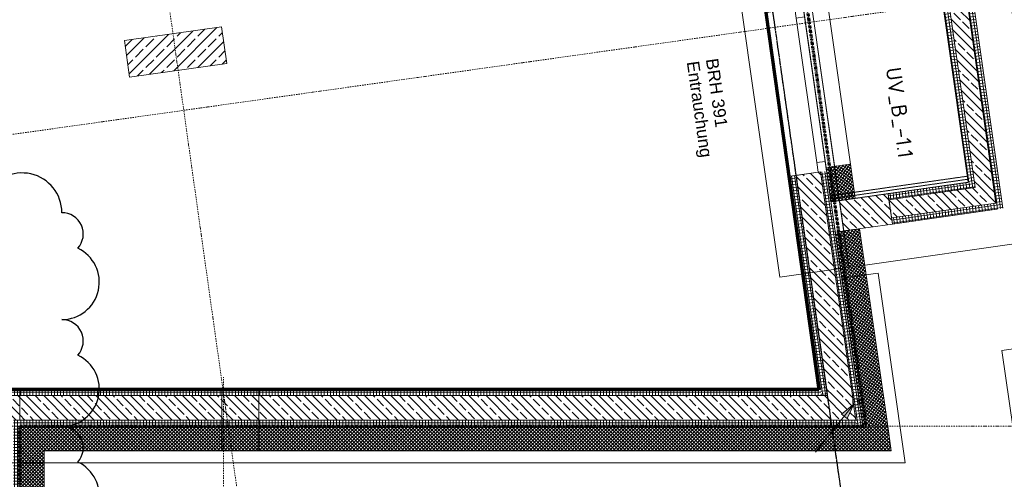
# Model space of a CAD drawing. Header units: millimetres. Extents: x 1523 to 73943, y -91729 to 10268.
# Tile 15 of 39: x 55017 to 63042, y -67210 to -63462. Entities that reach past the tile are written whole.
import ezdxf

# ---------------------------------------------------------------- set-up
doc = ezdxf.new("R2010")
doc.units = ezdxf.units.MM
for name, pattern in [('_Projekt 07 -  _  -  _  -  _  -', [7.5, 3.5, -2, 0, -2]), ('CAx_nichtHalbton', [20001.0584, 10000, -0.5292, 10000, -0.5292]), ('IMPORT-STRICHPUNKT _7_', [20, 10, -5, 0, -5]), ('IMPORT-VERDECKT _8_', [7.5, 5, -2.5]), ('Rasterlinie', [22.225, 12.7, -3.175, 3.175, -3.175])]:
    doc.linetypes.add(name, pattern=pattern)
for name, color, linetype, lineweight, true_color in [('10 A--Wand außen _ Verbau _Bohrpfahlwand_ _Aktuell_', 7, 'Continuous', 13, 0x656565), ('10 VSI--Wärmeschutz _veritkal_', 7, 'Continuous', 13, 0x656565), ('20 A--Bodenplatte', 7, 'Continuous', 13, 0x656565), ('30 A--Träger _ Dachkonstruktion _Gitterrost_', 7, 'IMPORT-VERDECKT _8_', 13, 0x656565), ('90 A--Achsraster _1_50_', 7, 'IMPORT-STRICHPUNKT _7_', 13, 0x656565), ('G-____-REVC-OTLN', 1, 'Continuous', 25, 0xff0000), ('Neubau_10 A--Stütze', 7, 'Continuous', 13, 0x656565), ('Neubau_10 A--Wand außen _ Luft-_Lichtschacht', 7, 'Continuous', 13, 0x656565), ('Neubau_10 A--Wand außen _tragend_', 7, 'Continuous', 13, 0x656565), ('Neubau_20 A--Bodenplatte', 7, 'Continuous', 13, 0x656565), ('Neubau_20 A--Gründungsbelag', 7, 'Continuous', 13, 0x656565), ('Xref_706_5_--_ÜP_-1_000_16_Übersichtsplan UG_IFC 2025_01_13_dwg', 7, 'Continuous', 13, 0x767676), ('XX', 7, 'Continuous', 18, 0x804040)]:
    doc.layers.add(name, color=color, linetype=linetype, lineweight=lineweight, true_color=true_color)
for name, color, linetype, lineweight in [('A-____-NOTE-TEXT', 7, 'Continuous', 13), ('Ex_LE-Trasse', 7, 'Continuous', 18), ('S-GRID-____-OTLN', 7, 'Continuous', 9), ('Text', 7, 'Continuous', 9)]:
    doc.layers.add(name, color=color, linetype=linetype, lineweight=lineweight)
doc.styles.add('Arial_4', font='arial.ttf', dxfattribs={"height": 100})
doc.styles.add('ISOCPEUR', font='isocpeur.ttf', dxfattribs={"height": 125})
pattern_1 = [(221.336, (0, 0), (-99.07104, 112.6274), []), (221.336, (33.02, -37.54), (-99.07104, 112.6274), []), (221.336, (66.05, -75.08), (-99.07104, 112.6274), [75, -25])]
pattern_2 = [(86.336, (0, 0), (-24.948899, 1.597632), []), (176.336, (0, 0), (1.597632, 24.948899), [])]
pattern_3 = [(176.336, (0, 0), (1.597632, 24.948899), []), (266.336, (0, 0), (-24.948899, 1.597632), [])]
pattern_4 = [(184.436, (0, 0), (-1.933637, 24.925109), []), (274.436, (0, 0), (24.925109, 1.933637), [])]
pattern_5 = [(94.436, (0, 0), (24.925109, 1.933637), []), (184.436, (0, 0), (-1.933637, 24.925109), [])]
pattern_6 = [(41.336, (0, 0), (-13.2094714, 15.016986), []), (131.336, (0, 0), (15.016986, 13.2094714), [])]
pattern_7 = [(131.336, (0, 0), (15.016986, 13.2094714), []), (221.336, (0, 0), (-13.2094714, 15.016986), [])]
pattern_8 = [(229.436, (0, 0), (-15.193601, 13.0059405), []), (319.436, (0, 0), (13.0059405, 15.193601), [])]

# ---------------------------------------------------------------- blocks, each defined once
blk = doc.blocks.new('ELT_Leerrohr_Steigepfeil 1_50 - Ende rauf-28785758-SuD_-1UG gesamt Plot  - Blatt 9')
at = {"layer": 'Ex_LE-Trasse'}
blk.add_circle((0, 0), 25.1, dxfattribs=at)
blk = doc.blocks.new('Xref_706_5_--_ÜP_-1_000_11_Übersichtsplan UG_IFC 2024_09_30_dwg_Wandabschluss 02 27_1_-41959606-SuD_-1UG gesamt Plot  - Blatt 9')
at = {"layer": 'Neubau_10 A--Wand außen _tragend_', "true_color": 0xcbcbcb}
h = blk.add_hatch(dxfattribs=at)
h.set_pattern_fill('FP_1', color=9, style=0, pattern_type=2)
h.set_pattern_definition([(353.668, (0, 0), (2.757236, 24.847488), []), (83.668, (0, 0), (-24.847488, 2.757236), [])])
h.paths.add_polyline_path([(66603.6, -2982.6), (66553.9, -2977.1), (66520.8, -3275.3), (66570.5, -3280.8)])
h = blk.add_hatch(dxfattribs=at)
h.set_pattern_fill('FP_2', color=9, style=0, pattern_type=2)
h.set_pattern_definition([(218.668, (0, 0), (-93.721, 117.11692), []), (218.668, (31.24, -39.04), (-93.721, 117.11692), []), (218.668, (62.48, -78.08), (-93.721, 117.11692), [75, -25])])
h.paths.add_polyline_path([(66802.4, -3004.7), (66603.6, -2982.6), (66576, -3231.1), (66774.8, -3253.2), (66796.9, -3054.4)])
at = {"layer": 'Neubau_10 A--Wand außen _tragend_', "color": 9, "true_color": 0xcbcbcb, "flags": 128}
for points in [[(66774.8, -3253.2), (66576, -3231.1), (66603.6, -2982.6), (66553.9, -2977.1), (66520.8, -3275.3), (66570.5, -3280.8)], [(66603.6, -2982.6), (66802.4, -3004.7), (66796.9, -3054.4)]]:
    blk.add_lwpolyline(points, dxfattribs=at)
blk = doc.blocks.new('Xref_706_5_--_ÜP_-1_000_11_Übersichtsplan UG_IFC 2024_09_30_dwg_1-Flügelfenster 27_2-41959860-SuD_-1UG gesamt Plot  - Blatt 9')
at = {"layer": 'Neubau_10 A--Wand außen _tragend_', "color": 9, "true_color": 0xcbcbcb}
for p, q in [((-595, 0), (595, 0)), ((595, -70), (-595, -70))]:
    blk.add_line(p, q, dxfattribs=at)
at = {"layer": 'Neubau_10 A--Wand außen _tragend_', "color": 9, "true_color": 0xcbcbcb, "flags": 128}
blk.add_lwpolyline([(675, 230), (-675, 230), (-675, 180), (-675, 0), (-675, -20), (-675, 0), (-595, 0), (-595, -70), (-675, -70), (675, -70), (595, -70), (595, 0), (675, 0), (675, -20), (675, 0), (675, 180)], close=True, dxfattribs=at)
blk = doc.blocks.new('Xref_706_5_--_ÜP_-1_000_11_Übersichtsplan UG_IFC 2024_09_30_dwg_Rechteckige Fensteröffnung 27-41959968-SuD_-1UG gesamt Plot  - Blatt 9')
at = {"layer": '10 VSI--Wärmeschutz _veritkal_', "color": 9, "true_color": 0xcbcbcb, "flags": 128}
blk.add_lwpolyline([(645, 200), (645, 0), (-645, 0), (-645, 200)], close=True, dxfattribs=at)
blk = doc.blocks.new('Xref_706_5_--_ÜP_-1_000_11_Übersichtsplan UG_IFC 2024_09_30_dwg_Standard-Rastermarker_11-41960564-SuD_-1UG gesamt Plot  - Blatt 9')
at = {"layer": '90 A--Achsraster _1_50_', "color": 9, "true_color": 0xcbcbcb}
blk.add_line((0, 0), (22000, 0), dxfattribs=at)
blk = doc.blocks.new('Xref_706_5_--_ÜP_-1_000_11_Übersichtsplan UG_IFC 2024_09_30_dwg_Standard-Rastermarker_16-41960569-SuD_-1UG gesamt Plot  - Blatt 9')
at = {"layer": '90 A--Achsraster _1_50_', "color": 9, "true_color": 0xcbcbcb}
blk.add_line((0, 0), (22724.9, 0), dxfattribs=at)
blk = doc.blocks.new('Xref_706_5_--_ÜP_-1_000_11_Übersichtsplan UG_IFC 2024_09_30_dwg_Standard-Rastermarker_19-41960573-SuD_-1UG gesamt Plot  - Blatt 9')
at = {"layer": '90 A--Achsraster _1_50_', "color": 9, "true_color": 0xcbcbcb}
blk.add_line((0, 0), (20970, 0), dxfattribs=at)
blk = doc.blocks.new('Xref_706_5_--_ÜP_-1_000_11_Übersichtsplan UG_IFC 2024_09_30_dwg_Standard-Rastermarker_21-41960575-SuD_-1UG gesamt Plot  - Blatt 9')
at = {"layer": '90 A--Achsraster _1_50_', "color": 9, "true_color": 0xcbcbcb}
blk.add_line((0, 0), (40524.6, 0), dxfattribs=at)
blk = doc.blocks.new('Xref_706_5_--_ÜP_-1_000_11_Übersichtsplan UG_IFC 2024_09_30_dwg_Standard-Rastermarker_22-41960576-SuD_-1UG gesamt Plot  - Blatt 9')
at = {"layer": '90 A--Achsraster _1_50_', "color": 9, "true_color": 0xcbcbcb}
blk.add_line((0, 0), (40514.6, 0), dxfattribs=at)
blk = doc.blocks.new('Xref_706_5_--_ÜP_-1_000_16_Übersichtsplan UG_IFC 2025_01_13_dwg-35469238-SuD_-1UG gesamt Plot  - Blatt 9')
at = {"layer": '10 VSI--Wärmeschutz _veritkal_', "true_color": 0xcbcbcb}
h = blk.add_hatch(dxfattribs=at)
h.set_pattern_fill('FP_22', color=9, style=0, pattern_type=2)
h.set_pattern_definition(pattern_8)
h.paths.add_polyline_path([(67360.7, 6992.7), (67371.8, 7165.9), (65750.7, 7040.1), (65766.2, 6840.7), (67358.9, 6964.3)])
h = blk.add_hatch(dxfattribs=at)
h.set_pattern_fill('FP_20', color=9, style=0, pattern_type=2)
h.set_pattern_definition(pattern_7)
h.paths.add_polyline_path([(67560.3, 6979.9), (67573.2, 7181.5), (67358.9, 6964.3)])
h = blk.add_hatch(dxfattribs=at)
h.set_pattern_fill('FP_20', color=9, style=0, pattern_type=2)
h.set_pattern_definition(pattern_7)
h.paths.add_polyline_path([(67573.2, 7181.5), (67371.8, 7165.9), (67358.9, 6964.3), (67546.8, 7154.7)])
h = blk.add_hatch(dxfattribs=at)
h.set_pattern_fill('FP_22', color=9, style=0, pattern_type=2)
h.set_pattern_definition(pattern_8)
h.paths.add_polyline_path([(65516.9, 6821.4), (65501.4, 7020.8), (65219.3, 6998.9), (65234.8, 6799.5), (65349.7, 6808.4)])
h = blk.add_hatch(dxfattribs=at)
h.set_pattern_fill('FP_20', color=9, style=0, pattern_type=2)
h.set_pattern_definition(pattern_7)
h.paths.add_polyline_path([(67555.3, 6901.1), (67560.3, 6979.9), (67358.9, 6964.3), (66932.5, 304.7), (67132.1, 291.9), (67554.8, 6894)])
h = blk.add_hatch(dxfattribs=at)
h.set_pattern_fill('FP_19', color=9, style=0, pattern_type=2)
h.set_pattern_definition(pattern_6)
h.paths.add_polyline_path([(67132.1, 291.9), (66932.5, 304.7), (66919.7, 105.1), (67119.3, 92.3)])
h = blk.add_hatch(dxfattribs=at)
h.set_pattern_fill('FP_19', color=9, style=0, pattern_type=2)
h.set_pattern_definition(pattern_6)
h.paths.add_polyline_path([(70861.7, -147.3), (70874.5, 52.3), (67132.1, 291.9), (67119.3, 92.3), (70811.8, -144.1)])
at = {"layer": 'Neubau_10 A--Stütze', "true_color": 0xcbcbcb}
h = blk.add_hatch(dxfattribs=at)
h.set_pattern_fill('FP_9', color=9, style=0, pattern_type=2)
h.set_pattern_definition([(131.336, (0, 0), (90.10192, 79.25683), []), (131.336, (-45.05, -39.63), (90.10192, 79.25683), [90, -30])])
h.paths.add_polyline_path([(64136.5, 1180.4), (64076, 1978.1), (63776.9, 1955.4), (63837.4, 1157.7)])
at = {"layer": 'Neubau_10 A--Wand außen _ Luft-_Lichtschacht', "true_color": 0xcbcbcb}
h = blk.add_hatch(dxfattribs=at)
h.set_pattern_fill('FP_12', color=9, style=0, pattern_type=2)
h.set_pattern_definition(pattern_4)
h.paths.add_polyline_path([(65613.4, 8162.9), (65609.6, 8212.7), (58929.6, 7694.5), (58933.5, 7644.6), (65606.3, 8162.3)])
h = blk.add_hatch(dxfattribs=at)
h.set_pattern_fill('FP_12', color=9, style=0, pattern_type=2)
h.set_pattern_definition(pattern_4)
h.paths.add_polyline_path([(65659.4, 8216.6), (65609.6, 8212.7), (65613.4, 8162.9), (65653.7, 8209.9)])
h = blk.add_hatch(dxfattribs=at)
h.set_pattern_fill('FP_12', color=9, style=0, pattern_type=2)
h.set_pattern_definition(pattern_4)
h.paths.add_polyline_path([(65663.3, 8166.7), (65659.4, 8216.6), (65613.4, 8162.9), (65656.2, 8166.2)])
h = blk.add_hatch(dxfattribs=at)
h.set_pattern_fill('FP_4', color=9, style=0, pattern_type=2)
h.set_pattern_definition(pattern_1)
h.paths.add_polyline_path([(65475.5, 8001.7), (65463.9, 8151.3), (59083.1, 7656.2), (59094.7, 7506.7), (65454.2, 8000.1)])
h = blk.add_hatch(dxfattribs=at)
h.set_pattern_fill('FP_4', color=9, style=0, pattern_type=2)
h.set_pattern_definition(pattern_1)
h.paths.add_polyline_path([(65613.4, 8162.9), (65463.9, 8151.3), (65475.5, 8001.7), (65605.8, 8154)])
h = blk.add_hatch(dxfattribs=at)
h.set_pattern_fill('FP_4', color=9, style=0, pattern_type=2)
h.set_pattern_definition(pattern_1)
h.paths.add_polyline_path([(65625, 8013.3), (65613.4, 8162.9), (65475.5, 8001.7), (65603.7, 8011.7)])
h = blk.add_hatch(dxfattribs=at)
h.set_pattern_fill('FP_17', color=9, style=0, pattern_type=2)
h.set_pattern_definition(pattern_5)
h.paths.add_polyline_path([(65729.8, 7309.3), (65663.3, 8166.7), (65613.4, 8162.9), (65680, 7305.4)])
h = blk.add_hatch(dxfattribs=at)
h.set_pattern_fill('FP_12', color=9, style=0, pattern_type=2)
h.set_pattern_definition(pattern_4)
h.paths.add_polyline_path([(65429.5, 7948), (65425.6, 7997.8), (59144.5, 7510.5), (59148.4, 7460.7), (65422.4, 7947.4)])
h = blk.add_hatch(dxfattribs=at)
h.set_pattern_fill('FP_12', color=9, style=0, pattern_type=2)
h.set_pattern_definition(pattern_4)
h.paths.add_polyline_path([(65475.5, 8001.7), (65425.6, 7997.8), (65429.5, 7948), (65469.8, 7995)])
h = blk.add_hatch(dxfattribs=at)
h.set_pattern_fill('FP_12', color=9, style=0, pattern_type=2)
h.set_pattern_definition(pattern_4)
h.paths.add_polyline_path([(65479.3, 7951.9), (65475.5, 8001.7), (65429.5, 7948), (65472.3, 7951.3)])
h = blk.add_hatch(dxfattribs=at)
h.set_pattern_fill('FP_17', color=9, style=0, pattern_type=2)
h.set_pattern_definition(pattern_5)
h.paths.add_polyline_path([(65530.4, 7293.8), (65479.3, 7951.9), (65429.5, 7948), (65480.6, 7289.9)])
h = blk.add_hatch(dxfattribs=at)
h.set_pattern_fill('FP_4', color=9, style=0, pattern_type=2)
h.set_pattern_definition(pattern_1)
h.paths.add_polyline_path([(65680, 7305.4), (65625, 8013.3), (65475.5, 8001.7), (65530.4, 7293.8), (65557.9, 7295.9)])
h = blk.add_hatch(dxfattribs=at)
h.set_pattern_fill('FP_4', color=9, style=0, pattern_type=2)
h.set_pattern_definition(pattern_1)
h.paths.add_polyline_path([(65760.7, 6910.5), (65729.8, 7309.3), (65480.6, 7289.9), (65511.5, 6891.1), (65742.3, 6909)])
at = {"layer": 'Neubau_10 A--Wand außen _tragend_', "true_color": 0xcbcbcb}
h = blk.add_hatch(dxfattribs=at)
h.set_pattern_fill('FP_12', color=9, style=0, pattern_type=2)
h.set_pattern_definition(pattern_4)
h.paths.add_polyline_path([(67305.3, 6910), (67308.6, 6960.4), (65264.7, 6801.8), (65268.6, 6752), (67177.3, 6900.1), (67175.9, 6902.2), (67179.4, 6900.2), (67191.6, 6901.2)])
h = blk.add_hatch(dxfattribs=at)
h.set_pattern_fill('FP_5', color=9, style=0, pattern_type=2)
h.set_pattern_definition(pattern_2)
h.paths.add_polyline_path([(67342.8, 6712.3), (67355.7, 6913.9), (67305.3, 6910), (66869.8, 108.3), (66919.7, 105.1), (67342.3, 6705.2)])
h = blk.add_hatch(dxfattribs=at)
h.set_pattern_fill('FP_4', color=9, style=0, pattern_type=2)
h.set_pattern_definition(pattern_1)
h.paths.add_polyline_path([(67294.6, 6742.9), (67305.3, 6910), (67254.1, 6858.1), (67287.7, 6839.2), (67248.8, 6796.6), (67226, 6829.6), (67091, 6692.8), (67292.4, 6708.4)])
h = blk.add_hatch(dxfattribs=at)
h.set_pattern_fill('FP_4', color=9, style=0, pattern_type=2)
h.set_pattern_definition(pattern_1)
h.paths.add_polyline_path([(67305.3, 6910), (67179.4, 6900.2), (67254.1, 6858.1), (67290.4, 6894.8)])
h.paths.add_polyline_path([(67226, 6829.6), (67177.3, 6900.1), (67103.9, 6894.4), (67091, 6692.8), (67196.7, 6799.9)])
h = blk.add_hatch(dxfattribs=at)
h.set_pattern_fill('FP_12', color=9, style=0, pattern_type=2)
h.set_pattern_definition(pattern_4)
h.paths.add_polyline_path([(67358.5, 6957.2), (67358.9, 6964.3), (67305.3, 6910), (67355.7, 6913.9)])
h = blk.add_hatch(dxfattribs=at)
h.set_pattern_fill('FP_12', color=9, style=0, pattern_type=2)
h.set_pattern_definition(pattern_4)
h.paths.add_polyline_path([(67358.9, 6964.3), (67308.6, 6960.4), (67305.3, 6910), (67352.3, 6957.6)])
h = blk.add_hatch(dxfattribs=at)
h.set_pattern_fill('FP_4', color=9, style=0, pattern_type=2)
h.set_pattern_definition(pattern_1)
h.paths.add_polyline_path([(67095, 6755.6), (67103.9, 6894.4), (65268.6, 6752), (65284, 6552.6), (67091, 6692.8), (67092.8, 6721.2)])
h = blk.add_hatch(dxfattribs=at)
h.set_pattern_fill('FP_12', color=9, style=0, pattern_type=2)
h.set_pattern_definition(pattern_4)
h.paths.add_polyline_path([(67037.4, 6638.5), (67040.7, 6688.9), (65284, 6552.6), (65287.9, 6502.7), (65950.8, 6554.1)])
h = blk.add_hatch(dxfattribs=at)
h.set_pattern_fill('FP_4', color=9, style=0, pattern_type=2)
h.set_pattern_definition(pattern_1)
h.paths.add_polyline_path([(67290.6, 6680), (67292.4, 6708.4), (67091, 6692.8), (66670.2, 121.1), (66869.8, 108.3), (67289.2, 6658)])
h = blk.add_hatch(dxfattribs=at)
h.set_pattern_fill('FP_12', color=9, style=0, pattern_type=2)
h.set_pattern_definition(pattern_4)
h.paths.add_polyline_path([(67087.8, 6642.4), (67091, 6692.8), (67037.4, 6638.5), (67039.2, 6638.6)])
h = blk.add_hatch(dxfattribs=at)
h.set_pattern_fill('FP_12', color=9, style=0, pattern_type=2)
h.set_pattern_definition(pattern_4)
h.paths.add_polyline_path([(67091, 6692.8), (67040.7, 6688.9), (67037.7, 6638.7), (67084.4, 6686.1)])
h = blk.add_hatch(dxfattribs=at)
h.set_pattern_fill('FP_5', color=9, style=0, pattern_type=2)
h.set_pattern_definition(pattern_2)
h.paths.add_polyline_path([(67087.4, 6635.5), (67087.8, 6642.4), (67037.4, 6638.5), (66620.3, 124.3), (66670.2, 121.1), (67087.3, 6635.3)])
h = blk.add_hatch(dxfattribs=at)
h.set_pattern_fill('FP_6', color=9, style=0, pattern_type=2)
h.set_pattern_definition(pattern_3)
h.paths.add_polyline_path([(66916.5, 55.2), (66919.7, 105.1), (66869.8, 108.3), (66866.6, 58.4)])
h = blk.add_hatch(dxfattribs=at)
h.set_pattern_fill('FP_6', color=9, style=0, pattern_type=2)
h.set_pattern_definition(pattern_3)
h.paths.add_polyline_path([(70808.6, -194), (70811.8, -144.1), (66919.7, 105.1), (66916.5, 55.2), (70721.5, -188.4)])
at = {"layer": '10 A--Wand außen _ Verbau _Bohrpfahlwand_ _Aktuell_', "color": 9, "true_color": 0xcbcbcb, "flags": 128}
blk.add_lwpolyline([(69120.2, -4656.2), (71764.2, -4825.5), (72144.2, 1108.7), (69430, 1282.4), (69213.5, 1500), (68366.2, 2351.7), (68746.4, 8286.6), (66815, 8133.7), (66745.3, 9031), (66713, 9446.8)], dxfattribs=at)
at = {"layer": '10 VSI--Wärmeschutz _veritkal_', "color": 9, "true_color": 0xcbcbcb}
blk.add_line((66932.5, 304.7), (66919.7, 105.1), dxfattribs=at)
at = {"layer": '10 VSI--Wärmeschutz _veritkal_', "color": 9, "true_color": 0xcbcbcb, "flags": 128}
for points in [[(66824.6, -2945.1), (67024.2, -2957.8), (70666.8, -3191.1), (70861.7, -147.3), (67119.3, 92.3), (66919.7, 105.1), (67358.9, 6964.3), (65766.2, 6840.7), (65750.7, 7040.1), (67371.8, 7165.9), (67573.2, 7181.5), (67243.8, 2036.4), (67224.6, 1737), (67132.1, 291.9), (71074.1, 39.5), (71061.3, -160.1), (70866.4, -3203.9), (70853.6, -3403.4), (67011.4, -3157.4)], [(65219.3, 6998.9), (65234.8, 6799.5), (65516.9, 6821.4), (65501.4, 7020.8), (65219.3, 6998.9)]]:
    blk.add_lwpolyline(points, dxfattribs=at)
at = {"layer": '20 A--Bodenplatte', "color": 9, "true_color": 0xcbcbcb, "flags": 128}
blk.add_lwpolyline([(66065.3, 6863.9), (58687.4, 6291.5), (58726.1, 5793), (66103.9, 6365.4)], close=True, dxfattribs=at)
at = {"layer": '30 A--Träger _ Dachkonstruktion _Gitterrost_', "color": 9, "true_color": 0xcbcbcb}
blk.add_line((65492, 6819.4), (65404.6, 7946.1), dxfattribs=at)
at = {"layer": '30 A--Träger _ Dachkonstruktion _Gitterrost_', "color": 9, "true_color": 0xcbcbcb, "flags": 128}
blk.add_lwpolyline([(65379.6, 7944.1), (65467.1, 6817.5), (65516.9, 6821.3), (65429.5, 7948)], close=True, dxfattribs=at)
at = {"layer": 'Neubau_10 A--Stütze', "color": 9, "true_color": 0xcbcbcb, "flags": 128}
blk.add_lwpolyline([(63837.4, 1157.7), (64136.5, 1180.4), (64076, 1978.1), (63776.9, 1955.4)], close=True, dxfattribs=at)
at = {"layer": 'Neubau_10 A--Wand außen _ Luft-_Lichtschacht', "color": 9, "true_color": 0xcbcbcb}
for p, q in [((65659.4, 8216.6), (58879.8, 7690.6)), ((65729.8, 7309.3), (65663.3, 8166.7))]:
    blk.add_line(p, q, dxfattribs=at)
at = {"layer": 'Neubau_10 A--Wand außen _ Luft-_Lichtschacht', "color": 9, "true_color": 0xcbcbcb, "flags": 128}
blk.add_lwpolyline([(59148.4, 7460.7), (65429.5, 7948), (65480.6, 7289.9), (65729.8, 7309.3), (65760.7, 6910.5), (65511.5, 6891.1), (65480.6, 7289.9), (65530.4, 7293.8), (65680, 7305.4), (65613.4, 8162.9), (58933.5, 7644.6), (59000, 6787.2), (59149.6, 6798.8), (59199.4, 6802.6)], close=True, dxfattribs=at)
blk.add_lwpolyline([(65530.4, 7293.8), (65475.5, 8001.7), (59094.7, 7506.7), (59149.6, 6798.8)], dxfattribs=at)
at = {"layer": 'Neubau_10 A--Wand außen _tragend_', "color": 9, "true_color": 0xcbcbcb}
blk.add_line((66761.8, 6918), (67358.9, 6964.3), dxfattribs=at)
at = {"layer": 'Neubau_10 A--Wand außen _tragend_', "color": 9, "true_color": 0xcbcbcb, "flags": 128}
for points in [[(66869.8, 108.3), (67305.3, 6910), (67179.4, 6900.2)], [(70861.7, -147.3), (66919.7, 105.1), (67355.7, 6913.9)], [(67177.3, 6900.1), (67103.9, 6894.4), (65268.6, 6752), (65287.9, 6502.7), (67037.4, 6638.5), (66744.8, 2068.3)], [(66670.2, 121.1), (67091, 6692.8), (67040.7, 6688.9), (65284, 6552.6)], [(67243.8, 2036.4), (67044.2, 2049.1), (66994.3, 2052.3), (66794.7, 2065.1), (66744.8, 2068.3), (66725.6, 1768.9), (66620.3, 124.3)], [(66725.6, 1768.9), (66775.5, 1765.7), (66975.1, 1752.9), (67025, 1749.8), (67224.6, 1737)]]:
    blk.add_lwpolyline(points, dxfattribs=at)
at = {"layer": 'Neubau_20 A--Bodenplatte', "color": 9, "true_color": 0xcbcbcb, "flags": 128}
blk.add_lwpolyline([(58557.5, 7966.5), (58682, 6361.3), (66059.8, 6933.7), (65935.3, 8538.9)], close=True, dxfattribs=at)
blk.add_lwpolyline([(51928.5, 6068.1), (52941.4, 6146.6), (52964.6, 5847.5), (55995.5, 6082.7), (55972.3, 6381.8), (58584.5, 6584.4), (58607.7, 6285.3), (66145, 6870.1), (66121.8, 7169.2), (67680.4, 7290.1), (67024.3, -2957.8), (67124, -2964.2), (66963.2, -5474.9), (66894.2, -6552.8), (66839.2, -7411.6), (65739.6, -24585.2), (65684.6, -25444), (64957.9, -36793.8)], dxfattribs=at)
at = {"layer": 'Neubau_20 A--Gründungsbelag', "color": 9, "true_color": 0xcbcbcb, "flags": 128}
for points in [[(62244.3, 7309.7), (62393.9, 7321.3), (62752.5, 7740.3), (65429.5, 7948), (65511.5, 6891.1), (62964.1, 6693.5), (61777.7, 6601.5)], [(65346.5, -19770), (66248.4, -5684.6), (58683.3, -6258.2), (58652.7, -5854.4), (66274.5, -5276.4), (66444.6, -2620.1), (66793.9, -2642.5), (66825.9, -2143.5), (67075.4, -2159.5), (67177.6, -562.7), (66928.1, -546.8), (66950.5, -197.5), (66601.2, -175.1), (67037.4, 6638.5), (59031.2, 6017.3), (59394.8, 1222), (58093.5, 1123.3), (58062.9, 1527.2), (58960.3, 1595.2), (58627.4, 5986), (56349.2, 5809.2)]]:
    blk.add_lwpolyline(points, dxfattribs=at)
at = {"extrusion": (0, 0, -1)}
for name, p, zscale, rotation in [('Xref_706_5_--_ÜP_-1_000_11_Übersichtsplan UG_IFC 2024_09_30_dwg_Standard-Rastermarker_16-41960569-SuD_-1UG gesamt Plot  - Blatt 9', (-68010.4, 17139.4), -1, 273.6637164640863), ('Xref_706_5_--_ÜP_-1_000_11_Übersichtsplan UG_IFC 2024_09_30_dwg_Standard-Rastermarker_11-41960564-SuD_-1UG gesamt Plot  - Blatt 9', (-63524.2, 13620.5), -0.9999999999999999, 265.6637164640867), ('Xref_706_5_--_ÜP_-1_000_11_Übersichtsplan UG_IFC 2024_09_30_dwg_Standard-Rastermarker_19-41960573-SuD_-1UG gesamt Plot  - Blatt 9', (-87553.8, 447.2), -0.9999999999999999, 3.663716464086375)]:
    blk.add_blockref(name, p, dxfattribs=dict(at, zscale=zscale, rotation=rotation))
for name, p, rotation in [('Xref_706_5_--_ÜP_-1_000_11_Übersichtsplan UG_IFC 2024_09_30_dwg_Standard-Rastermarker_21-41960575-SuD_-1UG gesamt Plot  - Blatt 9', (88057.9, 8319.4), 184.4362835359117), ('Xref_706_5_--_ÜP_-1_000_11_Übersichtsplan UG_IFC 2024_09_30_dwg_Rechteckige Fensteröffnung 27-41959968-SuD_-1UG gesamt Plot  - Blatt 9', (64576.2, 6949), 184.4362835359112), ('Xref_706_5_--_ÜP_-1_000_11_Übersichtsplan UG_IFC 2024_09_30_dwg_1-Flügelfenster 27_2-41959860-SuD_-1UG gesamt Plot  - Blatt 9', (64597.1, 6679.8), 184.4362962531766), ('Xref_706_5_--_ÜP_-1_000_11_Übersichtsplan UG_IFC 2024_09_30_dwg_Standard-Rastermarker_22-41960576-SuD_-1UG gesamt Plot  - Blatt 9', (87741, 3371.4), 184.3362835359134), ('Xref_706_5_--_ÜP_-1_000_11_Übersichtsplan UG_IFC 2024_09_30_dwg_Wandabschluss 02 27_1_-41959606-SuD_-1UG gesamt Plot  - Blatt 9', (0, 0), 2.668141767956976)]:
    blk.add_blockref(name, p, dxfattribs=dict(rotation=rotation))
at = {"layer": 'Neubau_10 A--Wand außen _tragend_', "char_height": 100, "attachment_point": 1, "rotation": 4.4363, "line_spacing_factor": 0.941778, "style": 'Arial_4'}
for s, insert, width in [('BRH 391', (64284.3, 5977.5), 677.016), ('Entrauchung', (64296.4, 5820.8), 947.577)]:
    blk.add_mtext(s, dxfattribs=dict(at, insert=insert, width=width))
blk = doc.blocks.new('Family - ___-42520946-SuD_-1UG gesamt Plot  - Blatt 9')
at = {"layer": 'G-____-REVC-OTLN'}
for centre, radius, start, end in [((65723, -2538.9), 305, 353.66814, 148.45938), ((65333.2, -2495.7), 174.3, 41.85783, 173.66814), ((66589.1, -2635), 305, 353.66814, 148.45938), ((65124.3, -2798.2), 323.8, 83.66814, 238.45938), ((66199.4, -2591.8), 174.3, 41.85783, 173.66814), ((67455.2, -2731.1), 305, 353.66814, 148.45938), ((67065.5, -2687.9), 174.3, 41.85783, 173.66814), ((68321.3, -2827.2), 305, 353.66814, 148.45938), ((67931.6, -2784), 174.3, 41.85783, 173.66814), ((69187.4, -2923.3), 305, 353.66814, 148.45938), ((68797.7, -2880.1), 174.3, 41.85783, 173.66814), ((70053.6, -3019.4), 305, 353.66814, 148.45938), ((69663.8, -2976.2), 174.3, 41.85783, 173.66814), ((70919.7, -3115.5), 305, 353.66814, 148.45938), ((70529.9, -3072.3), 174.3, 41.85783, 173.66814), ((65078.4, -3211.9), 185, 131.85783, 263.66814), ((71202.4, -3333.1), 185, 311.85783, 83.66814), ((65022.3, -3717.6), 323.8, 83.66814, 238.45938), ((71156.5, -3746.8), 323.7, 263.66814, 58.45938), ((64976.4, -4131.3), 185, 131.85783, 263.66814), ((71100.4, -4252.4), 185, 311.85783, 83.66814), ((64920.3, -4636.9), 323.7, 83.66814, 238.45938), ((71054.5, -4666.1), 323.8, 263.66814, 58.45938), ((64874.4, -5050.6), 185, 131.85783, 263.66814), ((70998.4, -5171.8), 185, 311.85783, 83.66814), ((64818.3, -5556.3), 323.8, 83.66814, 238.45938), ((70952.5, -5585.5), 323.8, 263.66814, 58.45938), ((64772.4, -5970), 185, 131.85783, 263.66814), ((70896.4, -6091.1), 185, 311.85783, 83.66814), ((65055.1, -6187.5), 305, 173.66814, 328.45938), ((65444.8, -6230.7), 174.3, 221.85783, 353.66814), ((65921.2, -6283.6), 305, 173.66814, 328.45938), ((70850.5, -6504.8), 323.8, 263.66814, 58.45938), ((66311, -6326.9), 174.3, 221.85783, 353.66814), ((66787.3, -6379.7), 305, 173.66814, 328.45938), ((67177.1, -6423), 174.3, 221.85783, 353.66814), ((67653.4, -6475.8), 305, 173.66814, 328.45938), ((68043.2, -6519.1), 174.3, 221.85783, 353.66814), ((68519.5, -6571.9), 305, 173.66814, 328.45938), ((68909.3, -6615.2), 174.3, 221.85783, 353.66814), ((69385.7, -6668), 305, 173.66814, 328.45938), ((69775.4, -6711.3), 174.3, 221.85783, 353.66814), ((70251.8, -6764.1), 305, 173.66814, 328.45938), ((70641.5, -6807.4), 174.3, 221.85783, 353.66814)]:
    blk.add_arc(centre, radius, start, end, dxfattribs=at)

msp = doc.modelspace()

# ---------------------------------------------------------------- hatches: boundary and pattern name
at = {"layer": 'A-____-NOTE-TEXT'}
msp.add_hatch(color=256, dxfattribs=at).paths.add_polyline_path([(61760.471, -66713.132), (61816.142, -66597.553), (61715.439, -66677.03)])

# ---------------------------------------------------------------- linework, layer by layer
at = {"layer": 'A-____-NOTE-TEXT', "lineweight": 9}
for p, q in [((61503.394, -66987.666), (61816.142, -66597.553)), ((61816.142, -66597.553), (61715.439, -66677.03)), ((61816.142, -66597.553), (61715.439, -66677.03)), ((61760.471, -66713.132), (61816.142, -66597.553)), ((61816.142, -66597.553), (61760.471, -66713.132)), ((61715.439, -66677.03), (61760.471, -66713.132)), ((61715.439, -66677.03), (61760.471, -66713.132)), ((61715.439, -66677.03), (61760.471, -66713.132))]:
    msp.add_line(p, q, dxfattribs=at)
at = {"layer": 'S-GRID-____-OTLN', "linetype": 'Rasterlinie', "lineweight": 25}
msp.add_line((64644.076, -87902.79), (58672.753, -45946.09), dxfattribs=at)
at = {"layer": 'XX', "color": 4, "linetype": '_Projekt 07 -  _  -  _  -  _  -', "lineweight": 70, "true_color": 0x00ffff}
for p, q in [((61916.394, -66776.236), (59168.789, -47226.012)), ((55016.597, -70726.281), (55016.597, -66776.236)), ((55016.597, -66776.236), (61916.394, -66776.236))]:
    msp.add_line(p, q, dxfattribs=at)
at = {"layer": 'XX', "color": 7, "linetype": 'CAx_nichtHalbton', "lineweight": 70, "true_color": 0xffffff}
for p, q in [((60412.638, -58526.021), (61529.968, -66476.236)), ((61529.968, -66476.236), (54716.597, -66476.236))]:
    msp.add_line(p, q, dxfattribs=at)

# ---------------------------------------------------------------- block references
at = {"layer": 'Ex_LE-Trasse', "rotation": 6.33185823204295}
msp.add_blockref('ELT_Leerrohr_Steigepfeil 1_50 - Ende rauf-28785758-SuD_-1UG gesamt Plot  - Blatt 9', (61831.885, -66578.004), dxfattribs=at)
at = {"layer": 'G-____-REVC-OTLN', "rotation": 276.3318582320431}
msp.add_blockref('Family - ___-42520946-SuD_-1UG gesamt Plot  - Blatt 9', (50635.521, 0), dxfattribs=at)
at = {"layer": 'Xref_706_5_--_ÜP_-1_000_16_Übersichtsplan UG_IFC 2025_01_13_dwg', "color": 9, "true_color": 0xcbcbcb, "rotation": 273.6637164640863}
msp.add_blockref('Xref_706_5_--_ÜP_-1_000_16_Übersichtsplan UG_IFC 2025_01_13_dwg-35469238-SuD_-1UG gesamt Plot  - Blatt 9', (50635.521, 0), dxfattribs=at)

# ---------------------------------------------------------------- texts
at = {"layer": 'Text', "insert": (62198.733, -63842.068), "char_height": 125, "width": 954.00812, "attachment_point": 1, "rotation": 278, "style": 'ISOCPEUR'}
msp.add_mtext('UV_B_-1.1', dxfattribs=at)

doc.saveas('drawing.dxf')
